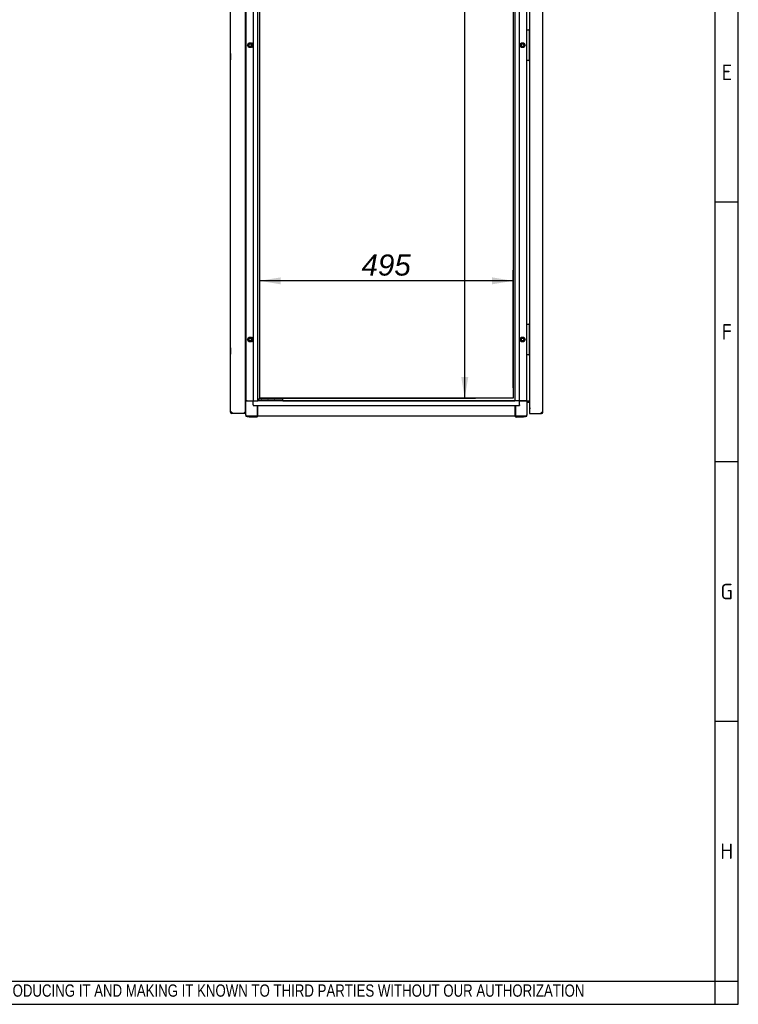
# Model space of a CAD drawing. Extents: x -12 to 412, y 11 to 308.
# Tile 8 of 11: x 319 to 412, y 11 to 139. Entities that reach past the tile are written whole.
import ezdxf
from ezdxf.lldxf.tags import DXFTag

# ---------------------------------------------------------------- set-up
doc = ezdxf.new("R2010")
doc.units = 0
doc.layers.get('0').update_dxf_attribs({"linetype": 'CONTINUOUS'})
for name, color, linetype in [('_TRANSLATION', 7, 'CONTINUOUS'), ('AE00198_03', 7, 'CONTINUOUS'), ('AE00219_00', 7, 'CONTINUOUS'), ('AE00219_03', 7, 'CONTINUOUS'), ('AE00368_00', 7, 'CONTINUOUS'), ('AE00500_10', 7, 'CONTINUOUS'), ('DEFAULT', 7, 'CONTINUOUS'), ('DV3__TRANSLATION', 7, 'CONTINUOUS'), ('F0000000_08', 7, 'CONTINUOUS'), ('F0000000_42', 7, 'CONTINUOUS'), ('F0000000_43', 7, 'CONTINUOUS'), ('M0000000_06', 7, 'CONTINUOUS'), ('M0000000_14', 7, 'CONTINUOUS'), ('M0000000_38', 7, 'CONTINUOUS'), ('M0000000_39', 7, 'CONTINUOUS'), ('M0000000_40', 7, 'CONTINUOUS'), ('M0000000_57', 7, 'CONTINUOUS')]:
    doc.layers.add(name, color=color, linetype=linetype)
doc.styles.add('SEACAD_ARIAL', font='arial.ttf')
doc.styles.add('SEACAD_ARIALI', font='ariali.ttf')
tags = doc.linetypes.add('CENTER2', pattern=[28.575, 19.05, -3.175, 3.175, -3.175]).pattern_tags.tags
tags[10:11] = [DXFTag(74, 4), DXFTag(75, 0), DXFTag(340, '0'), DXFTag(46, 0.0), DXFTag(50, 0.0), DXFTag(44, 0.0), DXFTag(45, 0.0)]
tags[8:9] = [DXFTag(74, 4), DXFTag(75, 0), DXFTag(340, '0'), DXFTag(46, 0.0), DXFTag(50, 0.0), DXFTag(44, 0.0), DXFTag(45, 0.0)]
tags[6:7] = [DXFTag(74, 4), DXFTag(75, 0), DXFTag(340, '0'), DXFTag(46, 0.0), DXFTag(50, 0.0), DXFTag(44, 0.0), DXFTag(45, 0.0)]
tags[4:5] = [DXFTag(74, 4), DXFTag(75, 0), DXFTag(340, '0'), DXFTag(46, 0.0), DXFTag(50, 0.0), DXFTag(44, 0.0), DXFTag(45, 0.0)]
doc.dimstyles.new('ISO', dxfattribs={"dimtxt": 2.75, "dimasz": 2.75, "dimexe": 1.375, "dimexo": 1.375, "dimgap": 0.6875, "dimtad": 1, "dimdec": 1, "dimlfac": 15, "dimtxsty": 'SEACAD_ARIAL', "dimblk1": '_SE_FILLED', "dimblk2": '_SE_FILLED', "dimsah": 1, "dimcen": 1.375, "dimazin": 3, "dimtfac": 0.7, "dimtdec": 3, "dimtmove": 0, "dimatfit": 3})

# ---------------------------------------------------------------- blocks, each defined once
blk = doc.blocks.new('SE2')
at = {"layer": 'AE00198_03', "color": 7, "linetype": 'CONTINUOUS'}
for p, q in [((384.9, 137.76), (384.87, 137.76)), ((384.87, 137.06), (384.9, 137.06)), ((384.9, 134.76), (384.87, 134.76)), ((384.87, 134.06), (384.9, 134.06)), ((384.9, 99.42), (384.87, 99.42)), ((384.87, 98.72), (384.9, 98.72)), ((384.9, 96.42), (384.87, 96.42)), ((384.87, 95.72), (384.9, 95.72))]:
    blk.add_line(p, q, dxfattribs=at)
at = {"layer": 'AE00219_00', "color": 7, "linetype": 'CONTINUOUS'}
for p, q in [((350.21, 89.61), (350.23, 89.59)), ((350.63, 89.59), (350.23, 89.59)), ((350.23, 89.59), (350.23, 89.57)), ((350.63, 89.59), (350.66, 89.61)), ((350.63, 89.57), (350.63, 89.59)), ((351.88, 89.61), (351.9, 89.59)), ((352.3, 89.59), (351.9, 89.59)), ((351.9, 89.59), (351.9, 89.57)), ((352.3, 89.59), (352.32, 89.61)), ((352.3, 89.57), (352.3, 89.59))]:
    blk.add_line(p, q, dxfattribs=at)
at = {"layer": 'AE00219_03', "color": 7, "linetype": 'CONTINUOUS'}
for p, q in [((345.95, 134.81), (345.95, 134.01)), ((345.97, 134.81), (345.95, 134.81)), ((345.95, 134.01), (345.97, 134.01)), ((345.95, 96.47), (345.95, 95.67)), ((345.97, 96.47), (345.95, 96.47)), ((345.95, 95.67), (345.97, 95.67)), ((345.95, 88.17), (345.95, 88.97)), ((345.97, 88.97), (345.95, 88.97)), ((345.95, 88.17), (345.97, 88.17))]:
    blk.add_line(p, q, dxfattribs=at)
at = {"layer": 'AE00368_00', "color": 7, "linetype": 'CONTINUOUS'}
for p, q in [((349.75, 89.61), (349.75, 89.57)), ((351.11, 89.57), (351.11, 89.61)), ((351.42, 89.61), (351.42, 89.57)), ((352.78, 89.61), (352.73, 89.61)), ((352.78, 89.57), (352.78, 89.61))]:
    blk.add_line(p, q, dxfattribs=at)
for centre, start, end in [((350.01, 89.56), 16.6015, 90), ((350.86, 89.56), 90, 163.3985), ((351.67, 89.56), 16.6015, 90), ((352.53, 89.56), 90, 163.3985)]:
    blk.add_arc(centre, 0.0467, start, end, dxfattribs=at)
at = {"layer": 'AE00500_10', "color": 7, "linetype": 'CONTINUOUS'}
for p, q in [((347.93, 137.72), (347.97, 137.72)), ((347.97, 137.09), (347.93, 137.09)), ((348.17, 135.91), (348.35, 136.22)), ((348.25, 135.91), (348.39, 136.16)), ((348.36, 136.22), (348.71, 136.22)), ((348.39, 136.16), (348.68, 136.16)), ((348.68, 136.16), (348.82, 135.91)), ((348.72, 136.22), (348.9, 135.91)), ((383.64, 135.91), (383.82, 136.22)), ((383.71, 135.91), (383.86, 136.16)), ((383.82, 136.22), (384.18, 136.22)), ((383.86, 136.16), (384.15, 136.16)), ((384.15, 136.16), (384.29, 135.91)), ((384.18, 136.22), (384.36, 135.91)), ((347.93, 134.72), (347.97, 134.72)), ((348.35, 135.6), (348.17, 135.91)), ((348.39, 135.66), (348.25, 135.91)), ((348.71, 135.59), (348.36, 135.59)), ((348.68, 135.66), (348.39, 135.66)), ((348.82, 135.91), (348.68, 135.66)), ((348.9, 135.91), (348.72, 135.6)), ((383.82, 135.6), (383.64, 135.91)), ((383.86, 135.66), (383.71, 135.91)), ((384.18, 135.59), (383.82, 135.59)), ((384.15, 135.66), (383.86, 135.66)), ((384.29, 135.91), (384.15, 135.66)), ((384.36, 135.91), (384.18, 135.6)), ((347.97, 134.09), (347.93, 134.09)), ((347.93, 99.39), (347.97, 99.39)), ((347.97, 98.76), (347.93, 98.76)), ((348.17, 97.58), (348.35, 97.89)), ((348.35, 97.26), (348.17, 97.57)), ((348.25, 97.57), (348.39, 97.82)), ((348.39, 97.32), (348.25, 97.57)), ((348.36, 97.89), (348.71, 97.89)), ((348.39, 97.82), (348.68, 97.82)), ((348.68, 97.82), (348.82, 97.57)), ((348.82, 97.57), (348.68, 97.32)), ((348.72, 97.89), (348.9, 97.58)), ((348.9, 97.57), (348.72, 97.26)), ((383.64, 97.58), (383.82, 97.89)), ((383.82, 97.26), (383.64, 97.57)), ((383.71, 97.57), (383.86, 97.82)), ((383.86, 97.32), (383.71, 97.57)), ((383.82, 97.89), (384.18, 97.89)), ((383.86, 97.82), (384.15, 97.82)), ((384.15, 97.82), (384.29, 97.57)), ((384.29, 97.57), (384.15, 97.32)), ((384.18, 97.89), (384.36, 97.58)), ((384.36, 97.57), (384.18, 97.26)), ((347.93, 96.39), (347.97, 96.39)), ((348.71, 97.26), (348.36, 97.26)), ((348.68, 97.32), (348.39, 97.32)), ((384.18, 97.26), (383.82, 97.26)), ((384.15, 97.32), (383.86, 97.32)), ((347.97, 95.76), (347.93, 95.76))]:
    blk.add_line(p, q, dxfattribs=at)
for centre in [(348.53, 135.91), (384, 135.91), (348.53, 97.57), (384, 97.57)]:
    blk.add_circle(centre, 0.164, dxfattribs=at)
for centre, radius, start, end in [((348.53, 135.91), 0.2, 75, 15), ((348.36, 136.22), 0.00333, 90, 150), ((348.71, 136.22), 0.00333, 30, 90), ((384, 135.91), 0.2, 75, 15), ((383.82, 136.22), 0.00333, 90, 150), ((384.18, 136.22), 0.00333, 30, 90), ((348.18, 135.91), 0.00333, 150, 210), ((348.36, 135.6), 0.00333, 210, 270), ((348.71, 135.6), 0.00333, 270, 330), ((348.89, 135.91), 0.00333, 330, 30), ((383.64, 135.91), 0.00333, 150, 210), ((383.82, 135.6), 0.00333, 210, 270), ((384.18, 135.6), 0.00333, 270, 330), ((384.36, 135.91), 0.00333, 330, 30), ((348.18, 97.57), 0.00333, 150, 210), ((348.53, 97.57), 0.2, 75, 15), ((348.36, 97.88), 0.00333, 90, 150), ((348.71, 97.88), 0.00333, 30, 90), ((348.89, 97.57), 0.00333, 330, 30), ((383.64, 97.57), 0.00333, 150, 210), ((384, 97.57), 0.2, 75, 15), ((383.82, 97.88), 0.00333, 90, 150), ((384.18, 97.88), 0.00333, 30, 90), ((384.36, 97.57), 0.00333, 330, 30), ((348.36, 97.26), 0.00333, 210, 270), ((348.71, 97.26), 0.00333, 270, 330), ((383.82, 97.26), 0.00333, 210, 270), ((384.18, 97.26), 0.00333, 270, 330)]:
    blk.add_arc(centre, radius, start, end, dxfattribs=at)
at = {"layer": 'DV3__TRANSLATION', "color": 7, "linetype": 'CENTER2'}
for p, q in [((349.77, 89.91), (349.77, 218.57)), ((382.77, 218.57), (382.77, 89.91)), ((382.77, 89.91), (349.77, 89.91))]:
    blk.add_line(p, q, dxfattribs=at)
at = {"layer": 'F0000000_08', "color": 7, "linetype": 'CONTINUOUS'}
for p, q in [((384.57, 133.94), (384.57, 137.87)), ((384.6, 137.91), (384.63, 137.91)), ((384.63, 137.91), (384.8, 137.91)), ((384.8, 137.91), (384.83, 137.91)), ((384.83, 137.91), (384.84, 137.91)), ((384.85, 137.91), (384.84, 137.91)), ((384.87, 137.87), (384.87, 133.94)), ((384.88, 137.89), (384.9, 137.86)), ((384.63, 133.91), (384.6, 133.91)), ((384.8, 133.91), (384.63, 133.91)), ((384.83, 133.91), (384.8, 133.91)), ((384.84, 133.91), (384.83, 133.91)), ((384.9, 133.95), (384.88, 133.92)), ((384.57, 95.61), (384.57, 99.54)), ((384.6, 99.57), (384.63, 99.57)), ((384.63, 99.57), (384.8, 99.57)), ((384.8, 99.57), (384.83, 99.57)), ((384.83, 99.57), (384.84, 99.57)), ((384.85, 99.57), (384.84, 99.57)), ((384.87, 99.54), (384.87, 95.61)), ((384.88, 99.56), (384.9, 99.53)), ((384.63, 95.57), (384.6, 95.57)), ((384.8, 95.57), (384.63, 95.57)), ((384.83, 95.57), (384.8, 95.57)), ((384.84, 95.57), (384.83, 95.57)), ((384.9, 95.62), (384.88, 95.59))]:
    blk.add_line(p, q, dxfattribs=at)
for centre, start, end in [((384.6, 137.87), 90, 180), ((384.83, 137.87), 0, 90), ((384.85, 137.87), 36.8699, 90), ((384.6, 133.94), 180, 270), ((384.83, 133.94), 270, 0), ((384.85, 133.94), 270, 323.1301), ((384.6, 99.54), 90, 180), ((384.83, 99.54), 0, 90), ((384.85, 99.54), 36.8699, 90), ((384.6, 95.61), 180, 270), ((384.83, 95.61), 270, 0), ((384.85, 95.61), 270, 323.1301)]:
    blk.add_arc(centre, 0.0333, start, end, dxfattribs=at)
at = {"layer": 'F0000000_42', "color": 7, "linetype": 'CONTINUOUS'}
for p, q in [((345.97, 88.09), (345.97, 220.39)), ((347.93, 88.01), (347.93, 220.47)), ((346.15, 88.09), (345.97, 88.09)), ((345.97, 88.02), (345.98, 88.03)), ((346.15, 87.91), (346.16, 87.91)), ((347.83, 87.91), (346.16, 87.91)), ((347.83, 88.01), (347.75, 88.09)), ((347.83, 88.01), (347.75, 88.09)), ((347.83, 87.91), (347.83, 88.01)), ((347.93, 88.01), (347.83, 88.01)), ((347.93, 88.01), (347.83, 88.01)), ((347.93, 87.91), (347.83, 87.91)), ((347.93, 87.91), (347.93, 88.01))]:
    blk.add_line(p, q, dxfattribs=at)
for centre, radius, start, end in [((346.15, 88.09), 0.187, 180, 270), ((357.75, 88.08), 11.6, 179.9482, 180.8703)]:
    blk.add_arc(centre, radius, start, end, dxfattribs=at)
at = {"layer": 'F0000000_43', "color": 7, "linetype": 'CONTINUOUS'}
for p, q in [((384.9, 219.91), (384.9, 88.57)), ((386.63, 88.09), (386.63, 220.39)), ((385.05, 88.57), (384.9, 88.57)), ((384.9, 88.57), (384.9, 88.09)), ((385.05, 88.57), (384.9, 88.57)), ((385.05, 88.57), (385.05, 88.57)), ((385.05, 88.57), (385.05, 88.57)), ((384.9, 88.09), (384.9, 87.91)), ((384.9, 87.91), (386.45, 87.91)), ((386.45, 88.09), (386.63, 88.09)), ((386.45, 87.91), (386.45, 87.91))]:
    blk.add_line(p, q, dxfattribs=at)
for centre, radius, start, end in [((374.85, 88.08), 11.6, 359.1297, 0.0518), ((386.45, 88.09), 0.187, 270.0021, 359.9979)]:
    blk.add_arc(centre, radius, start, end, dxfattribs=at)
at = {"layer": 'M0000000_06', "color": 7, "linetype": 'CONTINUOUS'}
for p, q in [((348.13, 89.57), (347.93, 89.57)), ((348.13, 89.51), (347.93, 89.51)), ((347.97, 87.74), (347.97, 89.51)), ((348.13, 89.57), (348.93, 89.57)), ((348.93, 89.51), (348.13, 89.51)), ((349.47, 87.74), (349.47, 88.97)), ((349.53, 87.74), (349.53, 88.97)), ((383, 88.97), (383, 87.74)), ((383.07, 88.97), (383.07, 87.74)), ((384.4, 89.57), (383.6, 89.57)), ((384.4, 89.51), (383.6, 89.51)), ((384.62, 89.57), (384.4, 89.57)), ((384.62, 89.51), (384.4, 89.51)), ((384.57, 89.51), (384.57, 87.74)), ((384.62, 89.51), (384.62, 89.57)), ((384.62, 87.74), (384.62, 89.51)), ((347.92, 88.01), (347.92, 88.01)), ((347.92, 87.91), (347.92, 87.74)), ((349.47, 87.57), (348.13, 87.57)), ((348.13, 87.52), (348.4, 87.52)), ((348.4, 87.46), (348.4, 87.57)), ((348.53, 87.44), (348.42, 87.44)), ((349.27, 87.44), (348.53, 87.44)), ((349.38, 87.44), (349.27, 87.44)), ((349.4, 87.46), (349.4, 87.57)), ((349.4, 87.52), (349.47, 87.52)), ((349.47, 87.52), (349.47, 87.74)), ((349.47, 87.52), (349.53, 87.52)), ((349.53, 87.52), (349.53, 87.74)), ((383, 87.74), (383, 87.52)), ((383.07, 87.52), (383, 87.52)), ((383.07, 87.74), (383.07, 87.52)), ((384.4, 87.57), (383.07, 87.57)), ((383.07, 87.52), (383.13, 87.52)), ((383.13, 87.46), (383.13, 87.57)), ((383.27, 87.44), (383.15, 87.44)), ((384, 87.44), (383.27, 87.44)), ((384.12, 87.44), (384, 87.44)), ((384.13, 87.46), (384.13, 87.57)), ((384.13, 87.52), (384.4, 87.52))]:
    blk.add_line(p, q, dxfattribs=at)
for centre, radius, start, end in [((348.13, 87.74), 0.217, 180, 270), ((348.13, 87.74), 0.167, 180, 270), ((348.42, 87.46), 0.0167, 180, 270), ((349.38, 87.46), 0.0167, 270, 0), ((383.15, 87.46), 0.0167, 180, 270), ((384.12, 87.46), 0.0167, 270, 0), ((384.4, 87.74), 0.167, 270, 0), ((384.4, 87.74), 0.217, 270, 0)]:
    blk.add_arc(centre, radius, start, end, dxfattribs=at)
at = {"layer": 'M0000000_14', "color": 7, "linetype": 'CONTINUOUS'}
for p, q in [((347.97, 218.91), (347.97, 89.57)), ((348.93, 218.91), (348.93, 89.57)), ((349.53, 89.57), (349.53, 218.91)), ((383, 218.91), (383, 89.57)), ((383.6, 89.57), (383.6, 218.91)), ((384.57, 137.87), (384.57, 170.61)), ((384.57, 99.54), (384.57, 133.94)), ((384.57, 89.57), (384.57, 95.61)), ((349.02, 89.57), (348.93, 89.57)), ((349.02, 89.57), (349.29, 89.57)), ((349.29, 89.57), (349.53, 89.57)), ((383.25, 89.57), (383, 89.57)), ((383.52, 89.57), (383.25, 89.57)), ((383.52, 89.57), (383.6, 89.57)), ((384.62, 89.57), (384.65, 89.57)), ((384.65, 89.57), (384.9, 89.57))]:
    blk.add_line(p, q, dxfattribs=at)
at = {"layer": 'M0000000_38', "color": 7, "linetype": 'CONTINUOUS'}
for p, q in [((384.7, 89.49), (384.62, 89.49)), ((384.7, 89.57), (384.7, 89.49)), ((384.7, 89.49), (384.7, 89.41)), ((384.9, 89.49), (384.7, 89.49)), ((384.7, 89.49), (384.9, 89.49)), ((384.7, 89.41), (384.9, 89.41))]:
    blk.add_line(p, q, dxfattribs=at)
for radius, end in [(0.213, 112.9934), (0.133, 128.6822)]:
    blk.add_arc((384.7, 89.27), radius, 90, end, dxfattribs=at)
at = {"layer": 'M0000000_39', "color": 7, "linetype": 'CONTINUOUS'}
for p, q in [((348.93, 89.33), (348.93, 89.57)), ((348.93, 89.06), (348.93, 89.33)), ((348.93, 89.06), (348.93, 88.97)), ((348.93, 88.97), (383.6, 88.97)), ((383, 89.57), (349.53, 89.57)), ((383.6, 89.33), (383.6, 89.57)), ((383.6, 89.06), (383.6, 89.33)), ((383.6, 89.06), (383.6, 88.97)), ((383, 87.57), (349.53, 87.57))]:
    blk.add_line(p, q, dxfattribs=at)
at = {"layer": 'M0000000_40', "color": 7, "linetype": 'CONTINUOUS'}
for p, q in [((349.55, 89.57), (349.55, 89.57)), ((352.78, 89.57), (382.98, 89.57)), ((382.98, 89.57), (382.98, 89.57))]:
    blk.add_line(p, q, dxfattribs=at)
at = {"layer": 'M0000000_57', "color": 7, "linetype": 'CONTINUOUS'}
for p, q in [((349.67, 89.81), (349.53, 89.81)), ((349.97, 89.81), (349.67, 89.81)), ((352.43, 89.81), (349.97, 89.81)), ((352.73, 89.81), (352.43, 89.81)), ((349.63, 89.77), (349.63, 89.64)), ((349.64, 89.61), (349.67, 89.61)), ((349.67, 89.61), (349.97, 89.61)), ((349.97, 89.61), (352.43, 89.61)), ((352.43, 89.61), (352.73, 89.61)), ((352.77, 89.64), (352.77, 89.77)), ((352.77, 89.61), (352.77, 89.64))]:
    blk.add_line(p, q, dxfattribs=at)
for centre, start, end in [((349.67, 89.77), 90, 180), ((352.73, 89.77), 0, 90), ((349.67, 89.64), 180, 270), ((352.73, 89.64), 270, 0)]:
    blk.add_arc(centre, 0.0333, start, end, dxfattribs=at)
blk = doc.blocks.new('DMBLK192')
at = {"layer": '_TRANSLATION', "linetype": 'CONTINUOUS'}
for points in [[(376.93, 215.82), (376.47, 218.57), (376.02, 215.82)], [(376.93, 92.66), (376.02, 92.66), (376.47, 89.91)]]:
    blk.add_hatch(color=7, dxfattribs=at).paths.add_polyline_path(points)
at = {"layer": '_TRANSLATION', "color": 7, "linetype": 'CONTINUOUS'}
for p, q in [((376.47, 89.91), (376.47, 218.57)), ((351.14, 89.91), (377.85, 89.91))]:
    blk.add_line(p, q, dxfattribs=at)
at = {"layer": '_TRANSLATION', "color": 7, "linetype": 'CONTINUOUS', "style": 'SEACAD_ARIALI'}
blk.add_text('1930', height=2.75, rotation=90, dxfattribs=at).set_placement((375.79, 147.77))
blk = doc.blocks.new('_SE_FILLED')
at = {"color": 0}
blk.add_line((0, 0), (-1, 0), dxfattribs=at)
blk.add_solid([(0, 0), (-1, -0.1665), (-1, 0.1665), (0, 0)], dxfattribs=at)
blk = doc.blocks.new('DMBLK193')
at = {"layer": '_TRANSLATION', "linetype": 'CONTINUOUS'}
for points in [[(352.52, 105.66), (349.77, 105.21), (352.52, 104.75)], [(380.02, 105.66), (380.02, 104.75), (382.77, 105.21)]]:
    blk.add_hatch(color=7, dxfattribs=at).paths.add_polyline_path(points)
at = {"layer": '_TRANSLATION', "color": 7, "linetype": 'CONTINUOUS'}
for p, q in [((349.77, 91.28), (349.77, 106.58)), ((382.77, 91.28), (382.77, 106.58)), ((382.77, 105.21), (349.77, 105.21))]:
    blk.add_line(p, q, dxfattribs=at)
at = {"layer": '_TRANSLATION', "color": 7, "linetype": 'CONTINUOUS', "style": 'SEACAD_ARIALI'}
blk.add_text('495', height=2.75, dxfattribs=at).set_placement((363.03, 105.89))

msp = doc.modelspace()

# ---------------------------------------------------------------- linework, layer by layer
at = {"color": 7, "linetype": 'CONTINUOUS'}
for p, q in [((412.092, 10.9591), (412.092, 287.5885)), ((412.092, 115.4523), (409.0633, 115.4523)), ((412.092, 81.6309), (409.0633, 81.6309)), ((412.092, 47.8094), (409.0633, 47.8094)), ((6.2345, 10.9591), (412.092, 10.9591))]:
    msp.add_line(p, q, dxfattribs=at)
at = {"layer": 'DEFAULT', "color": 7, "linetype": 'CONTINUOUS'}
for p, q in [((409.0633, 10.9591), (409.0633, 287.5885)), ((6.2345, 13.9879), (412.092, 13.9879))]:
    msp.add_line(p, q, dxfattribs=at)

# ---------------------------------------------------------------- block references
at = {"layer": '_TRANSLATION'}
msp.add_blockref('SE2', (0, 0), dxfattribs=at)

# ---------------------------------------------------------------- texts
for s, insert, char_height, width, attachment_point in [('{\\fSolid Edge ANSI|b0||i0||c0|p34;\\C7;\\H2.019192;\\W1.;E}', (410.614, 131.3592), 2.019192, 2.3978, 8), ('{\\fSolid Edge ANSI|b0||i0||c0|p34;\\C7;\\H2.019192;\\W1.;F}', (410.6121, 97.5377), 2.019192, 2.271601, 8), ('{\\fSolid Edge ANSI|b0||i0||c0|p34;\\C7;\\H2.019192;\\W1.;G}', (410.5863, 63.7163), 2.019192, 2.5871, 8), ('{\\fSolid Edge ANSI|b0||i0||c0|p34;\\C7;\\H2.019192;\\W1.;H}', (410.5882, 29.8948), 2.019192, 2.713299, 8), ('{\\fArial Narrow|b0||i0||c0|p34;\\C7;\\H1.6;\\W0.94;IN ACCORDANCE WITH THE LAW, WE RESERVE THE OWNERSHIP OF THIS DESIGN WITH THE PROHIBITION OF REPRODUCING IT AND MAKING IT KNOWN TO THIRD PARTIES WITHOUT OUR AUTHORIZATION}', (219.6882, 11.6523), 1.6, 181.995713, 7)]:
    msp.add_mtext(s, dxfattribs=dict(insert=insert, char_height=char_height, width=width, attachment_point=attachment_point))

# ---------------------------------------------------------------- dimensions: what is measured, and where the dimension line sits
at = {"layer": '_TRANSLATION', "color": 7, "linetype": 'CONTINUOUS'}
dim = msp.add_linear_dim(base=(376.4737, 218.5736), p1=(349.7681, 89.9069), p2=(382.7681, 218.5736), angle=90, text='\\A1;<>', dimstyle='ISO', dxfattribs=at)
dim.commit()
dim.dimension.update_dxf_attribs({"geometry": 'DMBLK192', "text_midpoint": (376.4737, 152.0447), "dimtype": 160})
dim = msp.add_linear_dim(base=(349.7681, 105.2056), p1=(382.7681, 89.9069), p2=(349.7681, 89.9069), text='\\A1;<>', dimstyle='ISO', dxfattribs=at)
dim.commit()
dim.dimension.update_dxf_attribs({"geometry": 'DMBLK193', "text_midpoint": (366.2681, 105.2056), "dimtype": 160})

doc.saveas('drawing.dxf')
